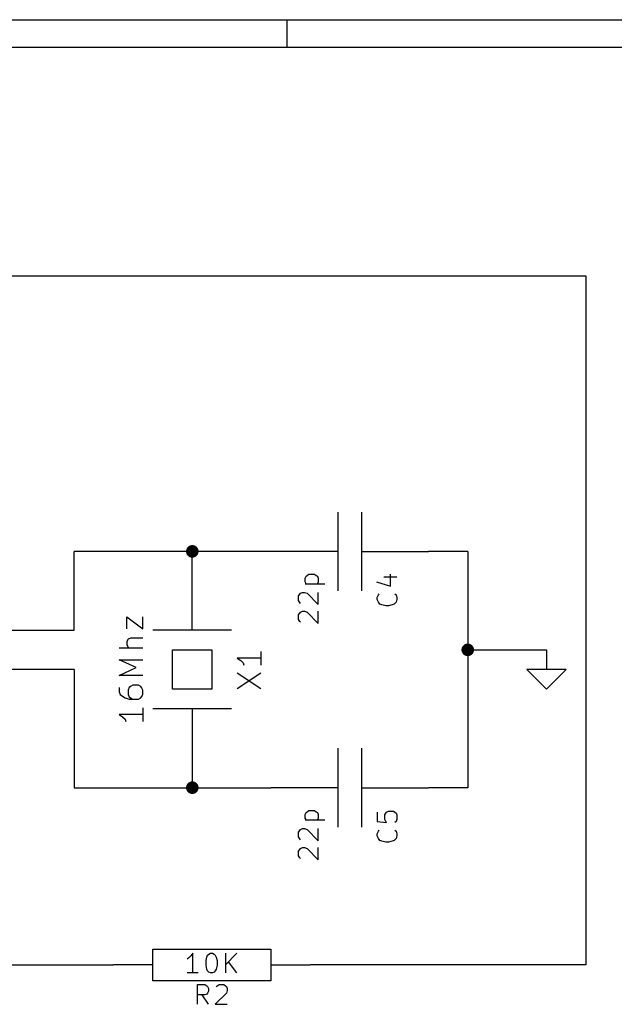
# Model space of a CAD drawing. Extents: x 4000 to 113000, y 4000 to 78670.
# Tile 8 of 9: x 62613 to 77726, y 53670 to 78670. Entities that reach past the tile are written whole.
import ezdxf

# ---------------------------------------------------------------- set-up
doc = ezdxf.new("R2010")
doc.units = 0
for name, color, linetype in [('BLACK', 1, 'CONTINUOUS'), ('CYAN', 4, 'CONTINUOUS'), ('GREEN', 3, 'CONTINUOUS'), ('LIGHTYELLOW', 24, 'CONTINUOUS'), ('RED', 5, 'CONTINUOUS')]:
    doc.layers.add(name, color=color, linetype=linetype)

msp = doc.modelspace()

# ---------------------------------------------------------------- linework, layer by layer
at = {"layer": 'BLACK'}
for p, q in [((4000, 78670), (113000, 78670)), ((69400, 78670), (69400, 77970)), ((4700, 77970), (112300, 77970))]:
    msp.add_line(p, q, dxfattribs=at)
at = {"layer": 'CYAN'}
for p, q in [((69870, 64490), (69890, 64540)), ((69890, 64540), (69920, 64560)), ((69920, 64560), (69960, 64590)), ((69960, 64590), (70110, 64590)), ((70110, 64590), (70150, 64560)), ((70150, 64560), (70180, 64540)), ((70180, 64540), (70200, 64490)), ((71870, 64520), (72200, 64520)), ((72040, 64290), (72040, 64590)), ((69870, 64400), (69870, 64490)), ((69890, 64350), (69870, 64400)), ((69870, 64350), (70370, 64350)), ((70200, 64400), (70180, 64350)), ((70200, 64490), (70200, 64400)), ((71680, 64400), (72040, 64290)), ((69700, 64040), (69730, 64080)), ((69700, 63920), (69700, 64040)), ((69730, 64080), (69750, 64110)), ((69750, 64110), (69800, 64130)), ((69800, 64130), (69850, 64130)), ((69850, 64130), (69920, 64110)), ((69920, 64110), (70200, 63820)), ((70200, 63820), (70200, 64130)), ((71700, 64000), (71730, 64070)), ((71700, 63950), (71700, 64000)), ((71730, 64070), (71750, 64090)), ((72150, 64090), (72180, 64070)), ((72180, 64070), (72200, 64000)), ((72200, 64000), (72200, 63950)), ((69730, 63870), (69700, 63920)), ((69750, 63850), (69730, 63870)), ((71730, 63880), (71700, 63950)), ((71770, 63830), (71730, 63880)), ((71820, 63810), (71770, 63830)), ((71920, 63790), (71820, 63810)), ((71990, 63790), (71920, 63790)), ((72080, 63810), (71990, 63790)), ((72130, 63830), (72080, 63810)), ((72180, 63880), (72130, 63830)), ((72200, 63950), (72180, 63880)), ((65340, 63200), (65340, 63510)), ((65340, 63510), (65740, 63200)), ((65740, 63200), (65740, 63510)), ((69700, 63560), (69730, 63600)), ((69700, 63440), (69700, 63560)), ((69730, 63600), (69750, 63630)), ((69750, 63630), (69800, 63650)), ((69800, 63650), (69850, 63650)), ((69850, 63650), (69920, 63630)), ((69920, 63630), (70200, 63340)), ((70200, 63340), (70200, 63650)), ((69730, 63390), (69700, 63440)), ((69750, 63370), (69730, 63390)), ((65370, 62940), (65340, 62880)), ((65340, 62880), (65340, 62800)), ((65340, 62800), (65370, 62740)), ((65430, 62970), (65370, 62940)), ((65740, 62970), (65430, 62970)), ((65740, 62710), (65140, 62710)), ((65370, 62740), (65400, 62710)), ((68740, 62630), (68740, 62280)), ((65570, 62220), (65140, 62420)), ((65140, 62420), (65740, 62420)), ((68740, 62460), (68140, 62460)), ((68140, 62460), (68230, 62400)), ((68230, 62400), (68290, 62340)), ((68290, 62340), (68310, 62280)), ((65140, 62020), (65570, 62220)), ((65740, 62020), (65140, 62020)), ((68140, 61690), (68740, 62090)), ((68140, 62090), (68740, 61690)), ((65490, 61770), (65430, 61740)), ((65630, 61770), (65490, 61770)), ((65690, 61740), (65630, 61770)), ((65140, 61710), (65140, 61600)), ((65140, 61600), (65170, 61540)), ((65170, 61540), (65200, 61510)), ((65200, 61510), (65290, 61450)), ((65400, 61710), (65370, 61650)), ((65370, 61650), (65370, 61540)), ((65370, 61540), (65400, 61480)), ((65430, 61740), (65400, 61710)), ((65710, 61710), (65690, 61740)), ((65740, 61650), (65710, 61710)), ((65710, 61480), (65740, 61540)), ((65740, 61540), (65740, 61650)), ((65290, 61450), (65400, 61420)), ((65400, 61480), (65430, 61450)), ((65400, 61420), (65630, 61420)), ((65430, 61450), (65490, 61420)), ((65630, 61420), (65690, 61450)), ((65690, 61450), (65710, 61480)), ((65740, 61030), (65140, 61030)), ((65140, 61030), (65230, 60970)), ((65740, 61200), (65740, 60850)), ((65230, 60970), (65290, 60910)), ((65290, 60910), (65310, 60850)), ((69870, 58490), (69890, 58540)), ((69890, 58540), (69920, 58560)), ((69920, 58560), (69960, 58590)), ((69960, 58590), (70110, 58590)), ((70110, 58590), (70150, 58560)), ((70150, 58560), (70180, 58540)), ((70180, 58540), (70200, 58490)), ((71700, 58550), (71700, 58310)), ((71890, 58480), (71920, 58520)), ((71920, 58520), (71940, 58550)), ((71940, 58550), (71990, 58570)), ((71990, 58570), (72110, 58570)), ((72110, 58570), (72150, 58550)), ((72150, 58550), (72180, 58520)), ((72180, 58520), (72200, 58480)), ((69870, 58400), (69870, 58490)), ((69890, 58350), (69870, 58400)), ((69870, 58350), (70370, 58350)), ((70200, 58400), (70180, 58350)), ((70200, 58490), (70200, 58400)), ((71700, 58310), (71940, 58290)), ((71890, 58360), (71890, 58480)), ((71920, 58310), (71890, 58360)), ((71940, 58290), (71920, 58310)), ((72180, 58310), (72150, 58290)), ((72200, 58360), (72180, 58310)), ((72200, 58480), (72200, 58360)), ((69700, 58040), (69730, 58080)), ((69700, 57920), (69700, 58040)), ((69730, 58080), (69750, 58110)), ((69750, 58110), (69800, 58130)), ((69800, 58130), (69850, 58130)), ((69850, 58130), (69920, 58110)), ((69920, 58110), (70200, 57820)), ((70200, 57820), (70200, 58130)), ((71700, 58000), (71730, 58070)), ((71700, 57950), (71700, 58000)), ((71730, 58070), (71750, 58090)), ((72150, 58090), (72180, 58070)), ((72180, 58070), (72200, 58000)), ((72200, 58000), (72200, 57950)), ((69730, 57870), (69700, 57920)), ((69750, 57850), (69730, 57870)), ((71730, 57880), (71700, 57950)), ((71770, 57830), (71730, 57880)), ((71820, 57810), (71770, 57830)), ((71920, 57790), (71820, 57810)), ((71990, 57790), (71920, 57790)), ((72080, 57810), (71990, 57790)), ((72130, 57830), (72080, 57810)), ((72180, 57880), (72130, 57830)), ((72200, 57950), (72180, 57880)), ((69700, 57560), (69730, 57600)), ((69700, 57440), (69700, 57560)), ((69730, 57600), (69750, 57630)), ((69750, 57630), (69800, 57650)), ((69800, 57650), (69850, 57650)), ((69850, 57650), (69920, 57630)), ((69920, 57630), (70200, 57340)), ((70200, 57340), (70200, 57650)), ((69730, 57390), (69700, 57440)), ((69750, 57370), (69730, 57390)), ((66910, 54850), (66870, 54820)), ((66960, 54900), (66910, 54850)), ((67010, 54970), (66960, 54900)), ((67010, 54470), (67010, 54970)), ((67350, 54780), (67370, 54870)), ((67350, 54660), (67350, 54780)), ((67370, 54870), (67390, 54920)), ((67390, 54920), (67420, 54940)), ((67420, 54940), (67460, 54970)), ((67460, 54970), (67510, 54970)), ((67510, 54970), (67560, 54940)), ((67560, 54940), (67580, 54920)), ((67580, 54920), (67610, 54870)), ((67610, 54870), (67630, 54780)), ((67630, 54780), (67630, 54660)), ((67850, 54470), (67850, 54970)), ((68130, 54970), (67850, 54680)), ((68130, 54470), (67920, 54750)), ((67370, 54560), (67350, 54660)), ((67390, 54520), (67370, 54560)), ((67420, 54490), (67390, 54520)), ((67580, 54520), (67560, 54490)), ((67610, 54560), (67580, 54520)), ((67630, 54660), (67610, 54560)), ((67150, 54470), (66870, 54470)), ((67460, 54470), (67420, 54490)), ((67510, 54470), (67460, 54470)), ((67560, 54490), (67510, 54470)), ((67130, 53670), (67130, 54170)), ((67130, 54170), (67320, 54170)), ((67320, 54170), (67370, 54140)), ((67370, 54140), (67390, 54120)), ((67390, 54120), (67410, 54070)), ((67410, 54000), (67390, 53950)), ((67410, 54070), (67410, 54000)), ((67610, 54120), (67630, 54140)), ((67630, 54140), (67680, 54170)), ((67680, 54170), (67800, 54170)), ((67800, 54170), (67840, 54140)), ((67840, 54140), (67870, 54120)), ((67870, 54120), (67890, 54070)), ((67890, 54020), (67870, 53950)), ((67890, 54070), (67890, 54020)), ((67320, 53910), (67130, 53910)), ((67410, 53670), (67250, 53910)), ((67370, 53930), (67320, 53910)), ((67390, 53950), (67370, 53930)), ((67870, 53950), (67580, 53670)), ((67580, 53670), (67890, 53670))]:
    msp.add_line(p, q, dxfattribs=at)
at = {"layer": 'GREEN'}
for p, q in [((41500, 72170), (77000, 72170)), ((77000, 72170), (77000, 54670)), ((69000, 65170), (64000, 65170)), ((64000, 63170), (64000, 65170)), ((74000, 65170), (73000, 65170)), ((74000, 65170), (74000, 59170)), ((62000, 63170), (64000, 63170)), ((74000, 62670), (76000, 62670)), ((76000, 62670), (76000, 62170)), ((64000, 62170), (62000, 62170)), ((64000, 62170), (64000, 59170)), ((64000, 59170), (69000, 59170)), ((74000, 59170), (73000, 59170)), ((62000, 54670), (65000, 54670)), ((77000, 54670), (70000, 54670))]:
    msp.add_line(p, q, dxfattribs=at)
at = {"layer": 'GREEN', "const_width": 160}
for points in [[(66920, 65170, 1), (67080, 65170, 1)], [(73920, 62670, 1), (74080, 62670, 1)], [(66920, 59170, 1), (67080, 59170, 1)]]:
    msp.add_lwpolyline(points, format="xyb", close=True, dxfattribs=at)
at = {"layer": 'LIGHTYELLOW'}
for p, q in [((66500, 61670), (66500, 62670)), ((66500, 62670), (67500, 62670)), ((67500, 62670), (67500, 61670)), ((67500, 61670), (66500, 61670))]:
    msp.add_line(p, q, dxfattribs=at)
at = {"layer": 'RED'}
for p, q in [((70700, 66170), (70700, 64170)), ((71300, 66170), (71300, 64170)), ((67000, 63170), (67000, 65170)), ((70700, 65170), (69000, 65170)), ((71300, 65170), (73000, 65170)), ((68000, 63170), (66000, 63170)), ((66500, 61670), (66500, 62670)), ((66500, 62670), (67500, 62670)), ((67500, 62670), (67500, 61670)), ((75500, 62170), (76000, 61670)), ((76500, 62170), (75500, 62170)), ((76000, 61670), (76500, 62170)), ((67500, 61670), (66500, 61670)), ((68000, 61170), (66000, 61170)), ((67000, 61170), (67000, 59170)), ((70700, 60170), (70700, 58170)), ((71300, 60170), (71300, 58170)), ((70700, 59170), (69000, 59170)), ((71300, 59170), (73000, 59170)), ((66000, 54270), (66000, 55070)), ((66000, 55070), (69000, 55070)), ((69000, 55070), (69000, 54270)), ((66000, 54670), (65000, 54670)), ((69000, 54670), (70000, 54670)), ((69000, 54270), (66000, 54270))]:
    msp.add_line(p, q, dxfattribs=at)

doc.saveas('drawing.dxf')
